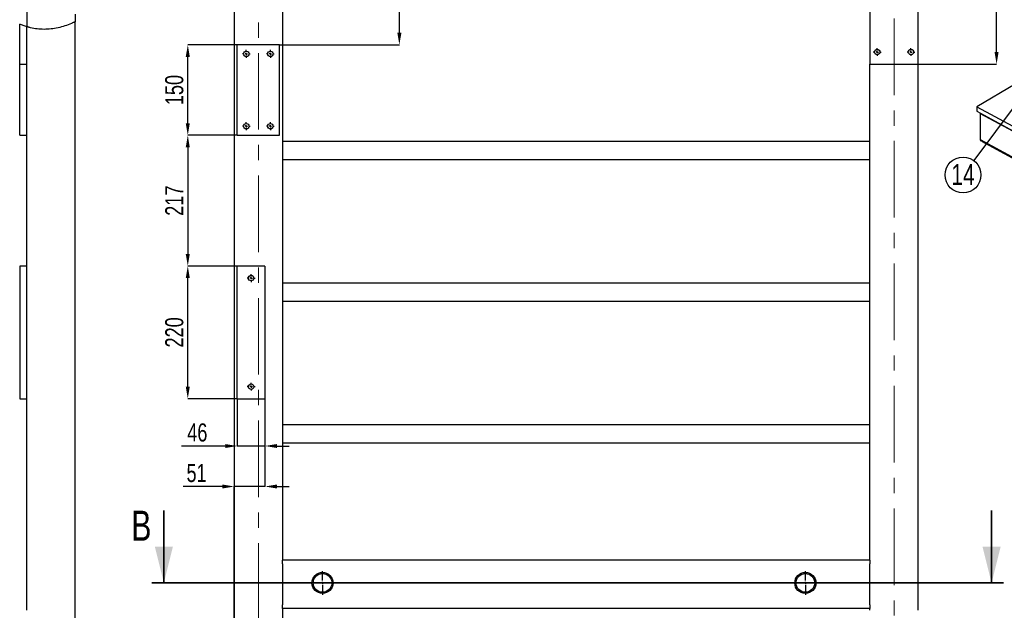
# Model space of a CAD drawing. Header units: millimetres. Extents: x 5 to 589, y 5 to 415.
# Tile 11 of 17: x 207 to 371, y 145 to 243. Entities that reach past the tile are written whole.
import ezdxf

# ---------------------------------------------------------------- set-up
doc = ezdxf.new("R2010")
doc.units = ezdxf.units.MM
doc.header["$PDSIZE"] = -1
doc.linetypes.add('CENTERX2', pattern=[20.32, 12.7, -2.54, 2.54, -2.54])
for name, color, linetype in [('COTES', 1, 'Continuous'), ('NOTES', 6, 'Continuous'), ('TRAIT-FINS', 9, 'Continuous'), ('TRAIT-MIXTES', 3, 'CENTERX2')]:
    doc.layers.add(name, color=color, linetype=linetype)
doc.layers.add('TRAIT-FORT', color=4, linetype='Continuous', lineweight=25)
doc.styles.add('SLDTEXTSTYLE0', font='TXT', dxfattribs={"width": 0.75})
doc.dimstyles.new('SLDDIMSTYLE2', dxfattribs={"dimtxt": 3, "dimasz": 2, "dimexe": 0, "dimexo": 0.0625, "dimgap": 0.75, "dimtad": 1, "dimdec": 0, "dimlfac": 10, "dimrnd": 1e-09, "dimzin": 12, "dimdsep": 46, "dimtxsty": 'SLDTEXTSTYLE0', "dimsah": 1, "dimcen": 0.09, "dimadec": 0, "dimazin": 3, "dimtfac": 1, "dimtdec": 0, "dimtofl": 0, "dimtmove": 0, "dimatfit": 3, "dimfxl": 1, "dimfrac": 2, "dimtolj": 1, "dimtzin": 12, "dimarcsym": 0})
doc.dimstyles.new('SLDDIMSTYLE3', dxfattribs={"dimtxt": 3, "dimasz": 2, "dimexe": 0, "dimexo": 0.0625, "dimgap": 0.75, "dimtad": 1, "dimdec": 0, "dimlfac": 10, "dimrnd": 1e-09, "dimzin": 12, "dimdsep": 46, "dimtxsty": 'SLDTEXTSTYLE0', "dimsah": 1, "dimcen": 0.09, "dimadec": 0, "dimazin": 3, "dimtfac": 1, "dimtdec": 0, "dimtmove": 0, "dimatfit": 0, "dimfxl": 1, "dimfrac": 2, "dimtolj": 1, "dimtzin": 12, "dimarcsym": 0})
doc.dimstyles.new('SLDDIMSTYLE8', dxfattribs={"dimtxt": 0.18, "dimasz": 1, "dimexe": 0, "dimexo": 0.0625, "dimgap": 0, "dimtad": 0, "dimtih": 1, "dimtoh": 1, "dimdec": 0, "dimrnd": 1e-09, "dimzin": 0, "dimdsep": 46, "dimtxsty": 'Standard', "dimblk1": 'DOT', "dimblk2": 'DOT', "dimsah": 1, "dimcen": 0.09, "dimadec": 0, "dimazin": 0, "dimtfac": 1, "dimtdec": 0, "dimtofl": 0, "dimtmove": 0, "dimatfit": 3, "dimldrblk": 'DOT', "dimfxl": 1, "dimfrac": 2, "dimtolj": 1, "dimtzin": 0, "dimarcsym": 0})
pattern_1 = [(45, (0, 0), (-13.4704, 13.4704), []), (45, (4.49, 2e-323), (-13.4704, 13.4704), []), (45, (8.98, 4e-323), (-13.4704, 13.4704), []), (45, (13.47, 6e-323), (-13.4704, 13.4704), [])]

# ---------------------------------------------------------------- blocks, each defined once
blk = doc.blocks.new('SW_NOTE_29')
at = {"layer": 'NOTES', "color": 0}
blk.add_circle((-1.78, -2.39), 2.98, dxfattribs=at)
at = {"layer": 'NOTES', "color": 0, "insert": (-1.78, -0.57), "char_height": 3.5, "attachment_point": 2, "style": 'SLDTEXTSTYLE0'}
blk.add_mtext('14', dxfattribs=at)
blk = doc.blocks.new('_DOT')
at = {"color": 0, "linetype": 'ByBlock', "lineweight": -2}
blk.add_line((-0.5, 0), (-1, 0), dxfattribs=at)
at = {"color": 0, "linetype": 'ByBlock', "const_width": 0.5}
blk.add_lwpolyline([(-0.25, 0, 1), (0.25, 0, 1)], format="xyb", close=True, dxfattribs=at)
blk = doc.blocks.new('_D_106')
at = {"layer": 'COTES', "color": 0, "lineweight": -2, "transparency": 16777216}
for p, q in [((356.59, 257.42), (369.54, 257.42)), ((369.54, 237.42), (369.54, 255.42)), ((356.59, 235.42), (369.54, 235.42))]:
    blk.add_line(p, q, dxfattribs=at)
at = {"layer": 'COTES', "color": 0, "transparency": 16777216}
for points in [[(369.21, 255.42), (369.87, 255.42), (369.54, 257.42)], [(369.21, 237.42), (369.87, 237.42), (369.54, 235.42)]]:
    blk.add_solid(points, dxfattribs=at)
at = {"layer": 'Defpoints', "color": 0, "transparency": 16777216}
for p in [(356.53, 257.42), (369.54, 257.42), (356.53, 235.42)]:
    blk.add_point(p, dxfattribs=at)
at = {"layer": 'COTES', "color": 0, "transparency": 16777216, "insert": (365.79, 246.42), "char_height": 3, "attachment_point": 2, "rotation": 90, "style": 'SLDTEXTSTYLE0'}
blk.add_mtext('\\A1;220', dxfattribs=at)
blk = doc.blocks.new('_D_115')
at = {"layer": 'COTES', "color": 0, "lineweight": -2, "transparency": 16777216}
for p, q in [((243.46, 238.62), (235.32, 238.62)), ((235.32, 225.62), (235.32, 236.62)), ((243.46, 223.62), (235.32, 223.62))]:
    blk.add_line(p, q, dxfattribs=at)
at = {"layer": 'COTES', "color": 0, "transparency": 16777216}
for points in [[(234.98, 236.62), (235.65, 236.62), (235.32, 238.62)], [(234.98, 225.62), (235.65, 225.62), (235.32, 223.62)]]:
    blk.add_solid(points, dxfattribs=at)
at = {"layer": 'Defpoints', "color": 0, "transparency": 16777216}
for p in [(235.32, 238.62), (243.53, 238.62), (243.53, 223.62)]:
    blk.add_point(p, dxfattribs=at)
at = {"layer": 'COTES', "color": 0, "transparency": 16777216, "insert": (231.57, 231.12), "char_height": 3, "attachment_point": 2, "rotation": 90, "style": 'SLDTEXTSTYLE0'}
blk.add_mtext('\\A1;150', dxfattribs=at)
blk = doc.blocks.new('_D_116')
at = {"layer": 'COTES', "color": 0, "lineweight": -2, "transparency": 16777216}
for p, q in [((243.46, 223.62), (235.32, 223.62)), ((235.32, 221.62), (235.32, 203.92)), ((243.46, 201.92), (235.32, 201.92))]:
    blk.add_line(p, q, dxfattribs=at)
at = {"layer": 'COTES', "color": 0, "transparency": 16777216}
for points in [[(234.98, 221.62), (235.65, 221.62), (235.32, 223.62)], [(234.98, 203.92), (235.65, 203.92), (235.32, 201.92)]]:
    blk.add_solid(points, dxfattribs=at)
at = {"layer": 'Defpoints', "color": 0, "transparency": 16777216}
for p in [(243.53, 223.62), (235.32, 201.92), (243.53, 201.92)]:
    blk.add_point(p, dxfattribs=at)
at = {"layer": 'COTES', "color": 0, "transparency": 16777216, "insert": (231.57, 212.77), "char_height": 3, "attachment_point": 2, "rotation": 90, "style": 'SLDTEXTSTYLE0'}
blk.add_mtext('\\A1;217', dxfattribs=at)
blk = doc.blocks.new('_D_117')
at = {"layer": 'COTES', "color": 0, "lineweight": -2, "transparency": 16777216}
for p, q in [((243.46, 201.92), (235.32, 201.92)), ((235.32, 181.92), (235.32, 199.92)), ((243.46, 179.92), (235.32, 179.92))]:
    blk.add_line(p, q, dxfattribs=at)
at = {"layer": 'COTES', "color": 0, "transparency": 16777216}
for points in [[(234.98, 199.92), (235.65, 199.92), (235.32, 201.92)], [(234.98, 181.92), (235.65, 181.92), (235.32, 179.92)]]:
    blk.add_solid(points, dxfattribs=at)
at = {"layer": 'Defpoints', "color": 0, "transparency": 16777216}
for p in [(235.32, 201.92), (243.53, 201.92), (243.53, 179.92)]:
    blk.add_point(p, dxfattribs=at)
at = {"layer": 'COTES', "color": 0, "transparency": 16777216, "insert": (231.57, 190.92), "char_height": 3, "attachment_point": 2, "rotation": 90, "style": 'SLDTEXTSTYLE0'}
blk.add_mtext('\\A1;220', dxfattribs=at)
blk = doc.blocks.new('_D_119')
at = {"layer": 'COTES', "color": 0, "lineweight": -2, "transparency": 16777216}
for p, q in [((243.09, 376.62), (270.43, 376.62)), ((270.43, 240.62), (270.43, 374.62)), ((250.59, 238.62), (270.43, 238.62))]:
    blk.add_line(p, q, dxfattribs=at)
at = {"layer": 'COTES', "color": 0, "transparency": 16777216}
for points in [[(270.1, 374.62), (270.77, 374.62), (270.43, 376.62)], [(270.1, 240.62), (270.77, 240.62), (270.43, 238.62)]]:
    blk.add_solid(points, dxfattribs=at)
at = {"layer": 'Defpoints', "color": 0, "transparency": 16777216}
for p in [(243.03, 376.62), (270.43, 376.62), (250.53, 238.62)]:
    blk.add_point(p, dxfattribs=at)
at = {"layer": 'COTES', "color": 0, "transparency": 16777216, "insert": (266.68, 299.25), "char_height": 3, "attachment_point": 2, "rotation": 90, "style": 'SLDTEXTSTYLE0'}
blk.add_mtext('\\A1;1380', dxfattribs=at)
blk = doc.blocks.new('_D_130')
at = {"layer": 'COTES', "color": 0, "lineweight": -2, "transparency": 16777216}
for p, q in [((243.53, 179.85), (243.53, 172.07)), ((248.13, 179.85), (248.13, 172.07)), ((241.53, 172.07), (234.28, 172.07)), ((248.13, 172.07), (243.53, 172.07)), ((250.13, 172.07), (252.13, 172.07))]:
    blk.add_line(p, q, dxfattribs=at)
at = {"layer": 'COTES', "color": 0, "transparency": 16777216}
for points in [[(241.53, 172.4), (241.53, 171.74), (243.53, 172.07)], [(250.13, 172.4), (250.13, 171.74), (248.13, 172.07)]]:
    blk.add_solid(points, dxfattribs=at)
at = {"layer": 'Defpoints', "color": 0, "transparency": 16777216}
for p in [(243.53, 179.92), (248.13, 179.92), (248.13, 172.07)]:
    blk.add_point(p, dxfattribs=at)
at = {"layer": 'COTES', "color": 0, "transparency": 16777216, "insert": (236.9, 175.82), "char_height": 3, "attachment_point": 2, "style": 'SLDTEXTSTYLE0'}
blk.add_mtext('\\A1;46', dxfattribs=at)
blk = doc.blocks.new('_D_131')
at = {"layer": 'COTES', "color": 0, "lineweight": -2, "transparency": 16777216}
for p, q in [((248.13, 179.85), (248.13, 165.35)), ((241.03, 165.35), (234.53, 165.35)), ((243.03, 89.68), (243.03, 165.35)), ((248.13, 165.35), (243.03, 165.35)), ((250.13, 165.35), (252.13, 165.35))]:
    blk.add_line(p, q, dxfattribs=at)
at = {"layer": 'COTES', "color": 0, "transparency": 16777216}
for points in [[(241.03, 165.69), (241.03, 165.02), (243.03, 165.35)], [(250.13, 165.69), (250.13, 165.02), (248.13, 165.35)]]:
    blk.add_solid(points, dxfattribs=at)
at = {"layer": 'Defpoints', "color": 0, "transparency": 16777216}
for p in [(248.13, 179.92), (243.03, 165.35), (243.03, 89.62)]:
    blk.add_point(p, dxfattribs=at)
at = {"layer": 'COTES', "color": 0, "transparency": 16777216, "insert": (236.78, 169.1), "char_height": 3, "attachment_point": 2, "style": 'SLDTEXTSTYLE0'}
blk.add_mtext('\\A1;51', dxfattribs=at)
blk = doc.blocks.new('SW_CENTERMARKSYMBOL_34')
at = {"layer": 'TRAIT-MIXTES', "color": 0}
for p, q in [((-0.4, 0), (-0.65, 0)), ((0, 0), (-0.2, 0)), ((0, 0.4), (0, 0.65)), ((0, 0), (0, 0.2)), ((0, 0), (0, -0.2)), ((0, 0), (0.2, 0)), ((0.4, 0), (0.65, 0)), ((0, -0.4), (0, -0.65))]:
    blk.add_line(p, q, dxfattribs=at)
blk = doc.blocks.new('SW_CENTERMARKSYMBOL_35')
at = {"layer": 'TRAIT-MIXTES', "color": 0}
for p, q in [((-0.4, 0), (-0.65, 0)), ((0, 0), (-0.2, 0)), ((0, 0.4), (0, 0.65)), ((0, 0), (0, 0.2)), ((0, 0), (0, -0.2)), ((0, 0), (0.2, 0)), ((0.4, 0), (0.65, 0)), ((0, -0.4), (0, -0.65))]:
    blk.add_line(p, q, dxfattribs=at)
blk = doc.blocks.new('SW_CENTERMARKSYMBOL_58')
at = {"layer": 'TRAIT-MIXTES', "color": 0}
for p, q in [((0, 0.4), (0, 1.95)), ((-0.4, 0), (-1.95, 0)), ((0, 0), (-0.2, 0)), ((0, 0), (0, 0.2)), ((0, 0), (0, -0.2)), ((0, 0), (0.2, 0)), ((0.4, 0), (1.95, 0)), ((0, -0.4), (0, -1.95))]:
    blk.add_line(p, q, dxfattribs=at)
blk = doc.blocks.new('SW_CENTERMARKSYMBOL_59')
at = {"layer": 'TRAIT-MIXTES', "color": 0}
for p, q in [((0, 0.4), (0, 1.95)), ((-0.4, 0), (-1.95, 0)), ((0, 0), (-0.2, 0)), ((0, 0), (0, 0.2)), ((0, 0), (0, -0.2)), ((0, 0), (0.2, 0)), ((0.4, 0), (1.95, 0)), ((0, -0.4), (0, -1.95))]:
    blk.add_line(p, q, dxfattribs=at)
blk = doc.blocks.new('SW_CENTERMARKSYMBOL_72')
at = {"layer": 'TRAIT-MIXTES', "color": 0}
for p, q in [((-0.4, 0), (-0.65, 0)), ((0, 0), (-0.2, 0)), ((0, 0.4), (0, 0.65)), ((0, 0), (0, 0.2)), ((0, 0), (0, -0.2)), ((0, 0), (0.2, 0)), ((0.4, 0), (0.65, 0)), ((0, -0.4), (0, -0.65))]:
    blk.add_line(p, q, dxfattribs=at)
blk = doc.blocks.new('SW_CENTERMARKSYMBOL_73')
at = {"layer": 'TRAIT-MIXTES', "color": 0}
for p, q in [((-0.4, 0), (-0.65, 0)), ((0, 0), (-0.2, 0)), ((0, 0.4), (0, 0.65)), ((0, 0), (0, 0.2)), ((0, 0), (0, -0.2)), ((0, 0), (0.2, 0)), ((0.4, 0), (0.65, 0)), ((0, -0.4), (0, -0.65))]:
    blk.add_line(p, q, dxfattribs=at)
blk = doc.blocks.new('SW_CENTERMARKSYMBOL_85')
at = {"layer": 'TRAIT-MIXTES', "color": 0}
for p, q in [((-0.4, 0), (-0.65, 0)), ((0, 0), (-0.2, 0)), ((0, 0.4), (0, 0.65)), ((0, 0), (0, 0.2)), ((0, 0), (0, -0.2)), ((0, 0), (0.2, 0)), ((0.4, 0), (0.65, 0)), ((0, -0.4), (0, -0.65))]:
    blk.add_line(p, q, dxfattribs=at)
blk = doc.blocks.new('SW_CENTERMARKSYMBOL_86')
at = {"layer": 'TRAIT-MIXTES', "color": 0}
for p, q in [((-0.4, 0), (-0.65, 0)), ((0, 0), (-0.2, 0)), ((0, 0.4), (0, 0.65)), ((0, 0), (0, 0.2)), ((0, 0), (0, -0.2)), ((0, 0), (0.2, 0)), ((0.4, 0), (0.65, 0)), ((0, -0.4), (0, -0.65))]:
    blk.add_line(p, q, dxfattribs=at)
blk = doc.blocks.new('SW_CENTERMARKSYMBOL_87')
at = {"layer": 'TRAIT-MIXTES', "color": 0}
for p, q in [((-0.4, 0), (-0.65, 0)), ((0, 0), (-0.2, 0)), ((0, 0.4), (0, 0.65)), ((0, 0), (0, 0.2)), ((0, 0), (0, -0.2)), ((0, 0), (0.2, 0)), ((0.4, 0), (0.65, 0)), ((0, -0.4), (0, -0.65))]:
    blk.add_line(p, q, dxfattribs=at)
blk = doc.blocks.new('SW_CENTERMARKSYMBOL_88')
at = {"layer": 'TRAIT-MIXTES', "color": 0}
for p, q in [((-0.4, 0), (-0.65, 0)), ((0, 0), (-0.2, 0)), ((0, 0.4), (0, 0.65)), ((0, 0), (0, 0.2)), ((0, 0), (0, -0.2)), ((0, 0), (0.2, 0)), ((0.4, 0), (0.65, 0)), ((0, -0.4), (0, -0.65))]:
    blk.add_line(p, q, dxfattribs=at)

msp = doc.modelspace()

# ---------------------------------------------------------------- hatches: boundary and pattern name
at = {"layer": 'TRAIT-FINS'}
h = msp.add_hatch(dxfattribs=at)
h.set_pattern_fill('DIN 201 ACIER ET FONTE', color=256, style=0, pattern_type=2)
h.set_pattern_definition(pattern_1)
edge = h.paths.add_edge_path(flags=0)
edge.add_spline(control_points=[(207.42, 242.06), (207.82, 241.89), (208.22, 241.74), (208.62, 241.62)], knot_values=[0.801473, 0.801473, 0.801473, 0.801473, 0.80964, 0.80964, 0.80964, 0.80964], weights=[1, 1, 1, 1], degree=3, periodic=0)
edge.add_spline(control_points=[(208.62, 241.62), (208.22, 241.74), (207.82, 241.89), (207.42, 242.06)], knot_values=[0.19036, 0.19036, 0.19036, 0.19036, 0.198527, 0.198527, 0.198527, 0.198527], weights=[1, 1, 1, 1], degree=3, periodic=0)
h = msp.add_hatch(dxfattribs=at)
h.set_pattern_fill('DIN 201 ACIER ET FONTE', color=256, style=0, pattern_type=2)
h.set_pattern_definition(pattern_1)
edge = h.paths.add_edge_path(flags=0)
edge.add_spline(control_points=[(209.22, 241.46), (209.86, 241.31), (212.13, 240.99), (214.49, 241.51), (216.02, 242.18)], knot_values=[0.813628, 0.813628, 0.813628, 0.813628, 0.826348, 0.857519, 0.857519, 0.857519, 0.857519], weights=[1, 1, 1, 1, 1], degree=3, periodic=0)
edge.add_spline(control_points=[(216.02, 242.18), (216.09, 242.21), (216.15, 242.23), (216.21, 242.26), (216.27, 242.29), (216.33, 242.32), (216.38, 242.34), (216.43, 242.37), (216.48, 242.39), (216.51, 242.41), (216.55, 242.42), (216.58, 242.44), (216.59, 242.45), (216.61, 242.46), (216.62, 242.46), (216.62, 242.46)], knot_values=[0, 0, 0, 0, 0.002072, 0.002072, 0.002072, 0.004216, 0.004216, 0.004216, 0.006162, 0.006162, 0.006162, 0.008021, 0.008021, 0.008021, 0.009887, 0.009887, 0.009887, 0.009887], weights=[1, 1, 1, 1, 1, 1, 1, 1, 1, 1, 1, 1, 1, 1, 1, 1], degree=3, periodic=0)
edge.add_spline(control_points=[(216.62, 242.46), (216.62, 242.46), (216.62, 242.46), (216.62, 242.46), (216.61, 242.45), (216.59, 242.44), (216.56, 242.43), (216.53, 242.41), (216.48, 242.39), (216.43, 242.36), (216.37, 242.34), (216.31, 242.31), (216.24, 242.28), (216.17, 242.24), (216.1, 242.21), (216.02, 242.18)], knot_values=[0, 0, 0, 0, 0.000707, 0.000707, 0.000707, 0.002813, 0.002813, 0.002813, 0.005155, 0.005155, 0.005155, 0.007589, 0.007589, 0.007589, 0.010018, 0.010018, 0.010018, 0.010018], weights=[1, 1, 1, 1, 1, 1, 1, 1, 1, 1, 1, 1, 1, 1, 1, 1], degree=3, periodic=0)
edge.add_spline(control_points=[(216.02, 242.18), (214.49, 241.51), (212.13, 240.99), (209.86, 241.31), (209.22, 241.46)], knot_values=[0.142481, 0.142481, 0.142481, 0.142481, 0.173652, 0.186372, 0.186372, 0.186372, 0.186372], weights=[1, 1, 1, 1, 1], degree=3, periodic=0)
edge.add_spline(control_points=[(209.22, 241.46), (209.17, 241.47), (209.12, 241.49), (209.07, 241.5), (209.01, 241.51), (208.94, 241.53), (208.89, 241.55), (208.83, 241.56), (208.78, 241.57), (208.75, 241.59), (208.71, 241.6), (208.68, 241.61), (208.65, 241.61), (208.63, 241.62), (208.62, 241.62), (208.62, 241.62)], knot_values=[0, 0, 0, 0, 0.001577, 0.001577, 0.001577, 0.00366, 0.00366, 0.00366, 0.005664, 0.005664, 0.005664, 0.007627, 0.007627, 0.007627, 0.009593, 0.009593, 0.009593, 0.009593], weights=[1, 1, 1, 1, 1, 1, 1, 1, 1, 1, 1, 1, 1, 1, 1, 1], degree=3, periodic=0)
edge.add_spline(control_points=[(208.62, 241.62), (208.62, 241.62), (208.63, 241.62), (208.63, 241.62), (208.65, 241.62), (208.67, 241.61), (208.7, 241.6), (208.74, 241.59), (208.79, 241.57), (208.84, 241.56), (208.89, 241.54), (208.95, 241.53), (209.02, 241.51), (209.08, 241.49), (209.15, 241.48), (209.22, 241.46)], knot_values=[0, 0, 0, 0, 0.001115, 0.001115, 0.001115, 0.003187, 0.003187, 0.003187, 0.005328, 0.005328, 0.005328, 0.007483, 0.007483, 0.007483, 0.009638, 0.009638, 0.009638, 0.009638], weights=[1, 1, 1, 1, 1, 1, 1, 1, 1, 1, 1, 1, 1, 1, 1, 1], degree=3, periodic=0)
edge = h.paths.add_edge_path(flags=0)
edge.add_spline(control_points=[(209.22, 241.46), (209.19, 241.47), (209.15, 241.48), (209.12, 241.48), (209.09, 241.49), (209.06, 241.5), (209.03, 241.51), (209, 241.51), (208.98, 241.52), (208.96, 241.53), (208.95, 241.53), (208.93, 241.53), (208.93, 241.54), (208.92, 241.54), (208.92, 241.54), (208.92, 241.54)], knot_values=[0, 0, 0, 0, 0.001062, 0.001062, 0.001062, 0.002125, 0.002125, 0.002125, 0.003177, 0.003177, 0.003177, 0.004198, 0.004198, 0.004198, 0.00476, 0.00476, 0.00476, 0.00476], weights=[1, 1, 1, 1, 1, 1, 1, 1, 1, 1, 1, 1, 1, 1, 1, 1], degree=3, periodic=0)
edge.add_spline(control_points=[(208.92, 241.54), (208.92, 241.54), (208.93, 241.53), (208.94, 241.53), (208.95, 241.53), (208.96, 241.53), (208.98, 241.52), (209, 241.51), (209.03, 241.51), (209.06, 241.5), (209.08, 241.49), (209.12, 241.49), (209.15, 241.48), (209.17, 241.47), (209.2, 241.47), (209.22, 241.46)], knot_values=[0, 0, 0, 0, 0.000982, 0.000982, 0.000982, 0.001963, 0.001963, 0.001963, 0.00296, 0.00296, 0.00296, 0.00399, 0.00399, 0.00399, 0.00476, 0.00476, 0.00476, 0.00476], weights=[1, 1, 1, 1, 1, 1, 1, 1, 1, 1, 1, 1, 1, 1, 1, 1], degree=3, periodic=0)
edge.add_spline(control_points=[(209.22, 241.46), (209.86, 241.31), (212.13, 240.99), (214.49, 241.51), (216.02, 242.18)], knot_values=[0.813628, 0.813628, 0.813628, 0.813628, 0.826348, 0.857519, 0.857519, 0.857519, 0.857519], weights=[1, 1, 1, 1, 1], degree=3, periodic=0)
edge.add_spline(control_points=[(216.02, 242.18), (216.06, 242.19), (216.1, 242.21), (216.13, 242.23), (216.16, 242.24), (216.2, 242.26), (216.22, 242.27), (216.25, 242.28), (216.27, 242.29), (216.29, 242.3), (216.31, 242.31), (216.32, 242.31), (216.32, 242.31), (216.32, 242.31), (216.32, 242.31), (216.32, 242.31)], knot_values=[0, 0, 0, 0, 0.001189, 0.001189, 0.001189, 0.00238, 0.00238, 0.00238, 0.00352, 0.00352, 0.00352, 0.004551, 0.004551, 0.004551, 0.004919, 0.004919, 0.004919, 0.004919], weights=[1, 1, 1, 1, 1, 1, 1, 1, 1, 1, 1, 1, 1, 1, 1, 1], degree=3, periodic=0)
edge.add_spline(control_points=[(216.32, 242.31), (216.32, 242.31), (216.32, 242.31), (216.31, 242.31), (216.3, 242.3), (216.28, 242.3), (216.27, 242.29), (216.25, 242.28), (216.23, 242.27), (216.2, 242.26), (216.18, 242.25), (216.15, 242.23), (216.11, 242.22), (216.08, 242.21), (216.05, 242.19), (216.02, 242.18)], knot_values=[0, 0, 0, 0, 0.000938, 0.000938, 0.000938, 0.001873, 0.001873, 0.001873, 0.002847, 0.002847, 0.002847, 0.003908, 0.003908, 0.003908, 0.004919, 0.004919, 0.004919, 0.004919], weights=[1, 1, 1, 1, 1, 1, 1, 1, 1, 1, 1, 1, 1, 1, 1, 1], degree=3, periodic=0)
edge.add_spline(control_points=[(216.02, 242.18), (214.49, 241.51), (212.13, 240.99), (209.86, 241.31), (209.22, 241.46)], knot_values=[0.142481, 0.142481, 0.142481, 0.142481, 0.173652, 0.186372, 0.186372, 0.186372, 0.186372], weights=[1, 1, 1, 1, 1], degree=3, periodic=0)

# ---------------------------------------------------------------- linework, layer by layer
at = {"lineweight": 35}
for p, q in [((231.35, 161.36), (231.35, 149.36)), ((368.71, 161.36), (368.71, 149.36)), ((370.71, 149.36), (229.35, 149.36))]:
    msp.add_line(p, q, dxfattribs=at)
for points in [[(231.35, 149.36), (232.85, 155.36), (229.85, 155.36)], [(368.71, 149.36), (370.21, 155.36), (367.21, 155.36)]]:
    msp.add_solid(points, dxfattribs=at)
at = {"layer": 'TRAIT-FORT', "lineweight": 25}
for p, q in [((243.03, 376.62), (243.03, 89.62)), ((208.62, 282.62), (208.62, 241.62)), ((251.03, 282.62), (251.03, 153.12)), ((348.53, 257.42), (348.53, 235.42)), ((356.53, 235.42), (356.53, 257.42)), ((216.62, 243.72), (216.62, 242.46)), ((207.42, 235.42), (207.42, 242.06)), ((216.62, 90.22), (216.62, 242.46)), ((208.62, 235.42), (208.62, 241.62)), ((250.53, 238.62), (243.53, 238.62)), ((243.53, 223.62), (243.53, 238.62)), ((250.53, 223.62), (250.53, 238.62)), ((207.42, 223.62), (207.42, 235.42)), ((207.42, 235.42), (208.62, 235.42)), ((208.62, 144.82), (208.62, 235.42)), ((348.53, 235.42), (356.53, 235.42)), ((348.53, 153.12), (348.53, 235.42)), ((356.53, 144.82), (356.53, 235.42)), ((372.63, 232.12), (366.28, 228.35)), ((366.28, 228.35), (366.28, 227.59)), ((366.28, 228.35), (372.98, 224.74)), ((366.28, 227.59), (372.97, 223.98)), ((366.82, 227.22), (366.8, 222.9)), ((366.82, 227.22), (430.17, 193.06)), ((207.42, 223.62), (208.62, 223.62)), ((243.53, 223.62), (250.53, 223.62)), ((251.03, 222.62), (348.53, 222.62)), ((366.8, 222.9), (430.15, 188.74)), ((367.01, 222.63), (430.14, 188.58)), ((251.03, 219.62), (348.53, 219.62)), ((207.42, 201.92), (207.42, 179.92)), ((208.62, 201.92), (207.42, 201.92)), ((248.13, 201.92), (243.53, 201.92)), ((243.53, 179.92), (243.53, 201.92)), ((248.13, 201.92), (248.13, 179.92)), ((251.03, 199.12), (348.53, 199.12)), ((251.03, 196.12), (348.53, 196.12)), ((207.42, 179.92), (208.62, 179.92)), ((243.53, 179.92), (248.13, 179.92)), ((251.03, 175.62), (348.53, 175.62)), ((251.03, 172.62), (348.53, 172.62)), ((348.53, 153.12), (251.03, 153.12)), ((251.03, 152.52), (251.03, 153.12)), ((251.03, 152.52), (251.03, 145.72)), ((348.53, 153.12), (348.53, 152.52)), ((348.53, 145.72), (348.53, 152.52)), ((251.03, 145.12), (251.03, 145.72)), ((348.53, 145.72), (348.53, 145.12)), ((251.03, 145.12), (251.03, 97.62)), ((348.53, 145.12), (251.03, 145.12)), ((348.53, 144.82), (348.53, 145.12))]:
    msp.add_line(p, q, dxfattribs=at)
for centre, radius in [((245.03, 237.12), 0.45), ((249.03, 237.12), 0.45), ((349.73, 237.42), 0.45), ((355.33, 237.42), 0.45), ((245.03, 225.12), 0.45), ((249.03, 225.12), 0.45), ((245.83, 199.92), 0.45), ((245.83, 181.92), 0.45), ((257.68, 149.36), 1.75), ((257.68, 149.36), 1.55), ((337.81, 149.36), 1.75), ((337.81, 149.36), 1.55)]:
    msp.add_circle(centre, radius, dxfattribs=at)
for centre, start_param, end_param in [((367.47, 227.22), 2.930417, 3.127239), ((367.45, 222.91), 3.127239, 3.941712)]:
    msp.add_ellipse(centre, major_axis=(0.652, 0.013), ratio=0.583097, start_param=start_param, end_param=end_param, dxfattribs=at)
for points, knots in [([(208.62, 241.62), (208.42, 241.69), (208.01, 241.82), (207.62, 241.98), (207.42, 242.06)], [0, 0, 0, 0, 0.499191, 1, 1, 1, 1]), ([(216.02, 242.18), (215.66, 242.03), (214.93, 241.73), (213.79, 241.42), (212.63, 241.23), (211.47, 241.17), (210.33, 241.23), (209.59, 241.38), (209.22, 241.46)], [0, 0, 0, 0, 0.170044, 0.33971, 0.508189, 0.67498, 0.837836, 1, 1, 1, 1]), ([(216.62, 242.46), (216.62, 242.46), (216.61, 242.45), (216.52, 242.41), (216.39, 242.34), (216.21, 242.26), (216.09, 242.21), (216.02, 242.18)], [0, 0, 0, 0, 0.188569, 0.376587, 0.573508, 0.79027, 1, 1, 1, 1]), ([(209.22, 241.46), (209.15, 241.48), (209.01, 241.51), (208.83, 241.56), (208.7, 241.6), (208.63, 241.62), (208.62, 241.62), (208.62, 241.62)], [0, 0, 0, 0, 0.22331, 0.446707, 0.668558, 0.883168, 1, 1, 1, 1])]:
    msp.add_open_spline(points, degree=3, knots=knots, dxfattribs=at)
at = {"layer": 'TRAIT-MIXTES', "lineweight": 18}
for p, q in [((247.03, 379.49), (247.03, 88.05)), ((352.53, 88.05), (352.53, 377.97))]:
    msp.add_line(p, q, dxfattribs=at)

# ---------------------------------------------------------------- block references
at = {"layer": 'NOTES'}
msp.add_blockref('SW_NOTE_29', (365.75, 219.42), dxfattribs=at)
at = {"layer": 'TRAIT-MIXTES'}
for name, p in [('SW_CENTERMARKSYMBOL_88', (245.03, 237.12)), ('SW_CENTERMARKSYMBOL_87', (249.03, 237.12)), ('SW_CENTERMARKSYMBOL_73', (349.73, 237.42)), ('SW_CENTERMARKSYMBOL_72', (355.33, 237.42)), ('SW_CENTERMARKSYMBOL_86', (245.03, 225.12)), ('SW_CENTERMARKSYMBOL_85', (249.03, 225.12)), ('SW_CENTERMARKSYMBOL_35', (245.83, 199.92)), ('SW_CENTERMARKSYMBOL_34', (245.83, 181.92)), ('SW_CENTERMARKSYMBOL_59', (257.68, 149.36)), ('SW_CENTERMARKSYMBOL_58', (337.81, 149.36))]:
    msp.add_blockref(name, p, dxfattribs=at)

# ---------------------------------------------------------------- texts
at = {"insert": (225.94, 161.36), "char_height": 5, "attachment_point": 1, "style": 'SLDTEXTSTYLE0'}
msp.add_mtext('B', dxfattribs=at)

# ---------------------------------------------------------------- dimensions: what is measured, and where the dimension line sits
at = {"layer": 'COTES'}
for base, p1, p2, picture, middle in [((270.43, 376.62), (250.53, 238.62), (243.03, 376.62), '_D_119', (270.43, 299.25)), ((369.54, 257.42), (356.53, 235.42), (356.53, 257.42), '_D_106', (369.54, 246.42)), ((235.32, 238.62), (243.53, 223.62), (243.53, 238.62), '_D_115', (235.32, 231.12)), ((235.32, 201.92), (243.53, 223.62), (243.53, 201.92), '_D_116', (235.32, 212.77)), ((235.32, 201.92), (243.53, 179.92), (243.53, 201.92), '_D_117', (235.32, 190.92))]:
    dim = msp.add_linear_dim(base=base, p1=p1, p2=p2, angle=90, dimstyle='SLDDIMSTYLE2', dxfattribs=at)
    dim.commit()
    dim.dimension.update_dxf_attribs({"geometry": picture, "text_midpoint": middle, "dimtype": 160})
for base, p1, p2, picture, middle in [((248.13, 172.07), (243.53, 179.92), (248.13, 179.92), '_D_130', (236.9, 172.07)), ((243.03, 165.35), (248.13, 179.92), (243.03, 89.62), '_D_131', (236.78, 165.35))]:
    dim = msp.add_linear_dim(base=base, p1=p1, p2=p2, dimstyle='SLDDIMSTYLE3', dxfattribs=at)
    dim.commit()
    dim.dimension.update_dxf_attribs({"geometry": picture, "text_midpoint": middle, "dimtype": 160})

# ---------------------------------------------------------------- leaders
at = {"layer": 'NOTES'}
msp.add_leader([(372.96, 229.08), (365.75, 219.42)], dimstyle='SLDDIMSTYLE8', dxfattribs=at)

doc.saveas('drawing.dxf')
